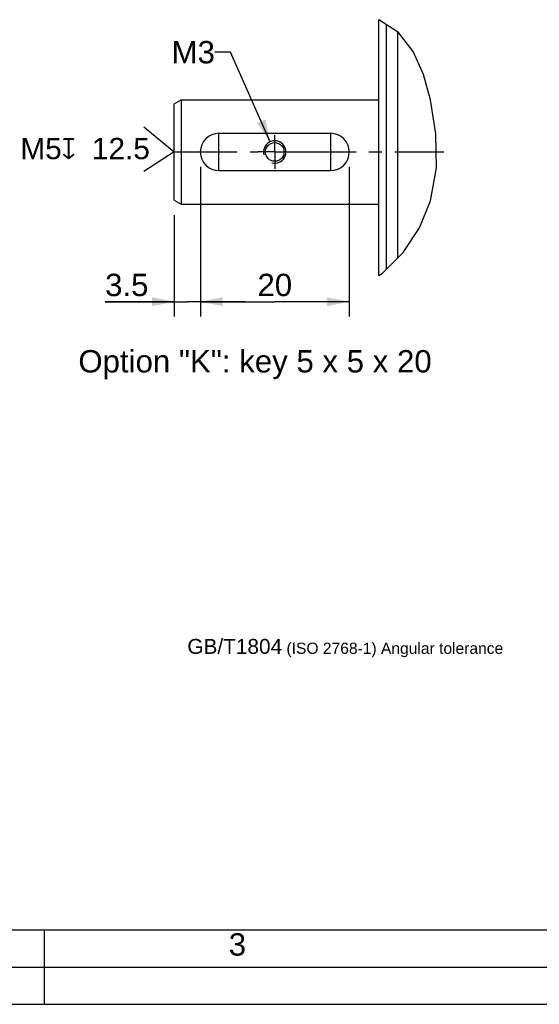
# Model space of a CAD drawing. Header units: millimetres. Extents: x 0 to 420, y 0 to 297.
# Tile 16 of 26: x 232 to 301, y 0 to 132. Entities that reach past the tile are written whole.
import ezdxf

# ---------------------------------------------------------------- set-up
doc = ezdxf.new("R2010")
doc.units = ezdxf.units.MM
doc.header["$LTSCALE"] = 23.1
doc.linetypes.add('CENTER', pattern=[0.6, 0.375, -0.075, 0.075, -0.075])
doc.layers.get('0').update_dxf_attribs({"linetype": 'CONTINUOUS'})
for name, color, linetype in [('AXIS', 7, 'CONTINUOUS'), ('COMPONENTS', 7, 'CONTINUOUS'), ('DETAIL', 7, 'CONTINUOUS'), ('DIMENSION', 7, 'CONTINUOUS')]:
    doc.layers.add(name, color=color, linetype=linetype)
doc.styles.get("Standard").update_dxf_attribs({"font": 'arial.ttf'})
doc.styles.add('TEXTSTYLE_2', font='arial.ttf')
doc.styles.add('TEXTSTYLE_3', font='arial.ttf')
doc.styles.add('TEXTSTYLE_4', font='gdt')
doc.dimstyles.new('DIMSTYLE_5', dxfattribs={"dimtxt": 3, "dimasz": 3, "dimexe": 0.18, "dimexo": 0.0625, "dimgap": 0.09, "dimtad": 1, "dimdsep": 46, "dimtxsty": 'STANDARD', "dimblk": '_FILLED', "dimblk1": '_FILLED', "dimblk2": '_FILLED', "dimcen": 0.09, "dimadec": 0, "dimazin": 0, "dimtp": 0.1, "dimtm": 0.1, "dimtfac": 1, "dimtofl": 0, "dimtmove": 0, "dimatfit": 3, "dimldrblk": '_FILLED', "dimfxl": 1, "dimtolj": 1, "dimarcsym": 0})
doc.dimstyles.new('DIMSTYLE_6', dxfattribs={"dimtxt": 3, "dimasz": 3, "dimexe": 0.18, "dimexo": 0.0625, "dimgap": 0.09, "dimtad": 1, "dimdsep": 46, "dimtxsty": 'STANDARD', "dimblk": '_FILLED', "dimblk1": '_FILLED', "dimblk2": '_FILLED', "dimcen": 0.09, "dimadec": 0, "dimazin": 0, "dimtp": 0.2, "dimtm": 0.2, "dimtfac": 1, "dimtofl": 0, "dimtmove": 0, "dimatfit": 3, "dimldrblk": '_FILLED', "dimfxl": 1, "dimtolj": 1, "dimarcsym": 0})
doc.dimstyles.get("Standard").update_dxf_attribs({"dimtxt": 3, "dimasz": 3, "dimexe": 0.18, "dimexo": 0.0625, "dimgap": 0.09, "dimtad": 1, "dimdec": 3, "dimdsep": 46, "dimtxsty": 'STANDARD', "dimblk": '_FILLED', "dimblk1": '_FILLED', "dimblk2": '_FILLED', "dimcen": 0.09, "dimadec": 0, "dimazin": 0, "dimtol": 1, "dimtp": 0.001, "dimtm": 0.001, "dimtfac": 1, "dimtdec": 3, "dimtofl": 0, "dimtmove": 0, "dimatfit": 3, "dimldrblk": '_FILLED', "dimfxl": 1, "dimtolj": 1, "dimarcsym": 0})

# ---------------------------------------------------------------- blocks, each defined once
blk = doc.blocks.new('_FILLED')
at = {"color": 0, "linetype": 'BYBLOCK'}
blk.add_solid([(0, 0), (-1, 0.2), (-1, -0.2)], dxfattribs=at)
blk = doc.blocks.new('*D10')
at = {"layer": 'DIMENSION', "color": 2, "linetype": 'CONTINUOUS'}
for p, q in [((255.92, 112.41), (255.92, 92.31)), ((252.42, 105.94), (252.42, 92.31)), ((252.42, 94.31), (243.13, 94.31)), ((243.13, 94.31), (254.17, 94.31)), ((261.92, 94.31), (254.17, 94.31)), ((255.92, 94.31), (261.92, 94.31))]:
    blk.add_line(p, q, dxfattribs=at)
at = {"layer": 'DIMENSION', "color": 2, "linetype": 'CONTINUOUS', "xscale": 3, "yscale": 3, "zscale": 3}
blk.add_blockref('_FILLED', (252.42, 94.31), dxfattribs=at)
at = {"layer": 'DIMENSION', "color": 2, "linetype": 'CONTINUOUS', "xscale": 3, "yscale": 3, "zscale": 3, "rotation": 180}
blk.add_blockref('_FILLED', (255.92, 94.31), dxfattribs=at)
at = {"layer": 'DIMENSION', "color": 2, "linetype": 'CONTINUOUS', "insert": (248.95, 98.06), "char_height": 3, "width": 5.8216, "attachment_point": 3, "line_spacing_factor": 0.9}
blk.add_mtext('3.5', dxfattribs=at)
blk = doc.blocks.new('*D11')
at = {"layer": 'DIMENSION', "color": 2, "linetype": 'CONTINUOUS'}
for p, q in [((255.92, 112.41), (255.92, 92.31)), ((275.92, 112.41), (275.92, 92.31)), ((255.92, 94.31), (265.92, 94.31)), ((275.92, 94.31), (265.92, 94.31))]:
    blk.add_line(p, q, dxfattribs=at)
at = {"layer": 'DIMENSION', "color": 2, "linetype": 'CONTINUOUS', "xscale": 3, "yscale": 3, "zscale": 3, "rotation": 180}
blk.add_blockref('_FILLED', (255.92, 94.31), dxfattribs=at)
at = {"layer": 'DIMENSION', "color": 2, "linetype": 'CONTINUOUS', "xscale": 3, "yscale": 3, "zscale": 3}
blk.add_blockref('_FILLED', (275.92, 94.31), dxfattribs=at)
at = {"layer": 'DIMENSION', "color": 2, "linetype": 'CONTINUOUS', "insert": (265.92, 98.06), "char_height": 3, "width": 4.6617, "attachment_point": 2, "line_spacing_factor": 0.9}
blk.add_mtext('20', dxfattribs=at)
blk = doc.blocks.new('CENTER_HOLE_ASM_BL5', base_point=(242.08, 114.79))
at = {"layer": 'DETAIL', "color": 2, "linetype": 'CONTINUOUS'}
for p, q in [((248.34, 117.79), (252.42, 114.41)), ((252.42, 114.41), (248.34, 111.79))]:
    blk.add_line(p, q, dxfattribs=at)
for s, p in [('M5', (231.74, 113.44)), ('12.5', (241.35, 113.44))]:
    blk.add_text(s, height=2.865, dxfattribs=at).set_placement(p)
at = {"layer": 'DETAIL', "color": 2, "linetype": 'CONTINUOUS', "style": 'TEXTSTYLE_4'}
blk.add_text('x', height=2.86, dxfattribs=at).set_placement((237.29, 113.44))

msp = doc.modelspace()

# ---------------------------------------------------------------- linework, layer by layer
at = {"color": 7, "linetype": 'CONTINUOUS'}
for p, q in [((282.53898, 130.46143), (279.91608, 132.16496)), ((284.52678, 127.89048), (282.53898, 130.46143)), ((285.89672, 124.78911), (284.52678, 127.89048)), ((286.81935, 121.4251), (285.89672, 124.78911)), ((287.5606, 116.82199), (286.81935, 121.4251)), ((287.61879, 112.28495), (287.5606, 116.82199)), ((286.81935, 107.8706), (287.61879, 112.28495)), ((285.3415, 104.23577), (286.81935, 107.8706)), ((283.17549, 100.92287), (285.3415, 104.23577)), ((280.3988, 98.12088), (283.17549, 100.92287)), ((279.91608, 97.82751), (280.3988, 98.12088)), ((25, 10), (410, 10)), ((232.75, 0), (237.25, 0))]:
    msp.add_line(p, q, dxfattribs=at)
at = {"color": 2, "linetype": 'CONTINUOUS'}
for p, q in [((235, 0), (235, 10)), ((20, 5), (415, 5)), ((0, 0), (232.75, 0)), ((237.25, 0), (420, 0))]:
    msp.add_line(p, q, dxfattribs=at)
at = {"layer": 'AXIS', "color": 2, "linetype": 'CENTER'}
for p, q in [((265.91608, 114.41216), (265.91608, 116.66216)), ((252.20433, 114.41216), (263.66608, 114.41216)), ((265.91608, 114.41216), (263.66608, 114.41216)), ((265.91608, 114.41216), (265.91608, 112.16216)), ((265.91608, 114.41216), (268.16608, 114.41216)), ((268.16608, 114.41216), (288.62936, 114.41216))]:
    msp.add_line(p, q, dxfattribs=at)
at = {"layer": 'COMPONENTS', "color": 7, "linetype": 'CONTINUOUS'}
for p, q in [((279.91608, 97.82751), (279.91608, 132.16496)), ((280.9161, 98.6429), (280.91607, 131.51548)), ((282.41608, 130.54125), (282.41608, 100.15654)), ((252.41608, 107.93951), (252.41608, 120.88481)), ((252.41617, 120.88465), (253.32987, 121.41216)), ((253.32987, 121.41216), (253.32987, 107.41216)), ((253.32987, 121.41216), (279.91608, 121.41216)), ((258.41608, 111.91216), (258.41608, 116.91216)), ((258.41608, 116.91216), (273.41608, 116.91216)), ((273.41608, 116.91216), (273.41608, 111.91216)), ((258.41608, 111.91216), (273.41608, 111.91216)), ((252.41617, 107.93967), (253.32987, 107.41216)), ((253.32987, 107.41216), (279.91608, 107.41216))]:
    msp.add_line(p, q, dxfattribs=at)
msp.add_circle((265.91608, 114.41216), 1.25, dxfattribs=at)
for centre, start, end in [((258.41608, 114.41216), 90, 270), ((273.41608, 114.41216), 270, 90)]:
    msp.add_arc(centre, 2.5, start, end, dxfattribs=at)
at = {"layer": 'COMPONENTS', "color": 2, "linetype": 'CONTINUOUS'}
msp.add_arc((265.91608, 114.41216), 1.5, 255, 195, dxfattribs=at)

# ---------------------------------------------------------------- block references
at = {"layer": 'DETAIL', "color": 2, "linetype": 'CONTINUOUS'}
msp.add_blockref('CENTER_HOLE_ASM_BL5', (242.07968, 114.78925), dxfattribs=at)

# ---------------------------------------------------------------- texts
at = {"color": 2, "linetype": 'CONTINUOUS', "attachment_point": 1, "line_spacing_factor": 0.9}
for s, insert, char_height, width, style in [('GB/T1804\\H1.5; (ISO 2768-1) Angular tolerance', (254.17258, 49.04173), 2, 42.3921933, 'TEXTSTYLE_3'), ('3', (259.729, 9.53753), 3, 2.330855, 'TEXTSTYLE_2')]:
    msp.add_mtext(s, dxfattribs=dict(at, insert=insert, char_height=char_height, width=width, style=style))
at = {"layer": 'DETAIL', "color": 2, "linetype": 'CONTINUOUS', "char_height": 3, "line_spacing_factor": 0.9}
for s, insert, width, attachment_point in [('M3', (257.87548, 129.30482), 5.8104089, 3), ('Option "K": key 5 x 5 x 20', (239.52947, 87.81231), 47.4089219, 1)]:
    msp.add_mtext(s, dxfattribs=dict(at, insert=insert, width=width, attachment_point=attachment_point))

# ---------------------------------------------------------------- dimensions: what is measured, and where the dimension line sits
at = {"layer": 'DIMENSION', "color": 2, "linetype": 'CONTINUOUS'}
for base, p1, p2, dimstyle, picture, middle in [((255.91608, 94.31231), (252.41615, 105.93968), (255.91608, 112.41216), 'DIMSTYLE_5', '*D10', (240.22021, 96.56231)), ((275.91608, 94.31231), (255.91608, 112.41216), (275.91608, 112.41216), 'DIMSTYLE_6', '*D11', (263.58523, 96.56231))]:
    dim = msp.add_linear_dim(base=base, p1=p1, p2=p2, dimstyle=dimstyle, dxfattribs=at)
    dim.commit()
    dim.dimension.update_dxf_attribs({"geometry": picture, "text_midpoint": middle, "dimtype": 160})

# ---------------------------------------------------------------- leaders
at = {"layer": 'DETAIL', "color": 2, "linetype": 'CONTINUOUS'}
msp.add_leader([(265.30949, 115.78404), (259.97079, 127.80482), (257.87548, 127.80482)], dimstyle='STANDARD', override={"dimtad": 0}, dxfattribs=at)

doc.saveas('drawing.dxf')
